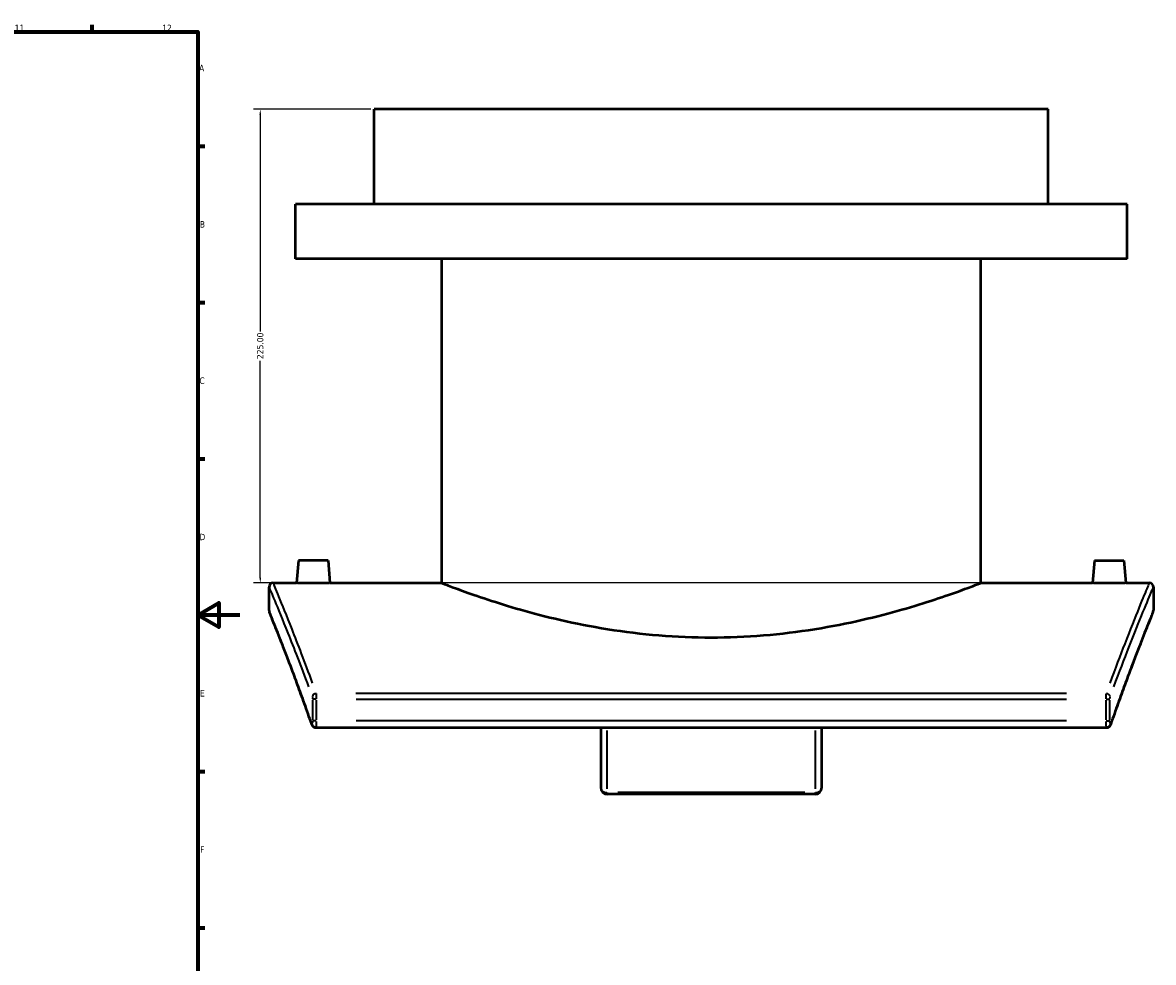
# Model space of a CAD drawing. Header units: millimetres. Extents: x -263 to 1367, y -1057 to 1215.
# Tile 7 of 8: x 738 to 1275, y 132 to 578. Entities that reach past the tile are written whole.
import ezdxf

# ---------------------------------------------------------------- set-up
doc = ezdxf.new("R2010")
doc.units = ezdxf.units.MM
for name, color, linetype, lineweight in [('Border (ANSI)', 7, 'Continuous', 70), ('Dimension (ANSI)', 7, 'Continuous', 25), ('Visible (ANSI)', 7, 'Continuous', 50), ('Visible Narrow (ANSI)', 7, 'Continuous', 35)]:
    doc.layers.add(name, color=color, linetype=linetype, lineweight=lineweight)
doc.styles.add('Note Text (ANSI)', font='tahoma.ttf')
doc.dimstyles.new('Default - mm (ANSI)', dxfattribs={"dimtxt": 3.048, "dimasz": 2.5, "dimexe": 3.175, "dimexo": 1.6002, "dimgap": 0.8, "dimtad": 0, "dimtoh": 1, "dimrnd": 1e-08, "dimzin": 4, "dimdsep": 46, "dimtxsty": 'Note Text (ANSI)', "dimcen": 0.09, "dimdle": 10, "dimclrd": 256, "dimclre": 256, "dimclrt": 230, "dimadec": 1, "dimazin": 1, "dimtfac": 1, "dimtofl": 0, "dimtmove": 0, "dimatfit": 3, "dimfxl": 1, "dimtolj": 1, "dimtzin": 4, "dimlwd": -1, "dimlwe": -1, "dimarcsym": 0})

# ---------------------------------------------------------------- blocks, each defined once
blk = doc.blocks.new('Borders Default Border')
at = {"layer": 'Border (ANSI)'}
for p, q in [((770.92, 574), (770.92, 577.45)), ((821, 519.75), (824.45, 519.75)), ((821, 445.5), (824.45, 445.5)), ((821, 371.25), (824.45, 371.25)), ((821, 222.75), (824.45, 222.75)), ((821, 148.5), (824.45, 148.5))]:
    blk.add_line(p, q, dxfattribs=at)
at = {"layer": 'Border (ANSI)', "flags": 128}
for points in [[(20, 20), (20, 574), (821, 574), (821, 20), (20, 20)], [(841, 297), (821, 297), (831, 302.77), (831, 291.23), (821, 297)]]:
    blk.add_lwpolyline(points, dxfattribs=at)
at = {"layer": 'Border (ANSI)', "color": 230, "true_color": 0xff0080, "attachment_point": 7, "style": 'Note Text (ANSI)'}
for s, insert, char_height in [('11', (734.04, 574.4), 3.048), ('12', (804.13, 574.4), 3.048), ('A', (821.63, 555.35), 3.05), ('B', (821.99, 481.1), 3.05), ('C', (821.8, 406.8), 3.05), ('D', (821.81, 332.6), 3.05), ('E', (822.05, 258.35), 3.05), ('F', (822.14, 184.1), 3.05)]:
    blk.add_mtext(s, dxfattribs=dict(at, insert=insert, char_height=char_height))
blk = doc.blocks.new('*D13')
at = {"layer": 'Defpoints', "color": 0, "transparency": 16777216}
for p in [(904.87, 537.28), (850.71, 312.28), (1261.8, 312.28)]:
    blk.add_point(p, dxfattribs=at)
at = {"layer": 'Dimension (ANSI)', "transparency": 16777216}
for p, q in [((903.27, 537.28), (847.54, 537.28)), ((850.71, 534.78), (850.71, 431.74)), ((850.71, 314.78), (850.71, 417.82)), ((1260.2, 312.28), (847.54, 312.28))]:
    blk.add_line(p, q, dxfattribs=at)
for points in [[(850.3, 534.78), (851.13, 534.78), (850.71, 537.28)], [(850.3, 314.78), (851.13, 314.78), (850.71, 312.28)]]:
    blk.add_solid(points, dxfattribs=at)
at = {"layer": 'Dimension (ANSI)', "color": 230, "true_color": 0xff0080, "transparency": 16777216, "insert": (849.13, 418.62), "char_height": 3.048, "attachment_point": 1, "rotation": 90, "style": 'Note Text (ANSI)'}
blk.add_mtext('\\A1;225.00', dxfattribs=at)

msp = doc.modelspace()

# ---------------------------------------------------------------- linework, layer by layer
at = {"layer": 'Visible (ANSI)'}
for p, q in [((1224.871, 537.278), (904.871, 537.278)), ((904.871, 492.278), (904.871, 537.278)), ((1224.871, 492.278), (1224.871, 537.278)), ((1262.371, 492.278), (867.371, 492.278)), ((867.371, 466.278), (867.371, 492.278)), ((1262.371, 466.278), (1262.371, 492.278)), ((1262.371, 466.278), (867.371, 466.278)), ((936.871, 312.278), (936.871, 466.278)), ((1192.871, 312.278), (1192.871, 466.278)), ((868.871, 322.878), (867.944, 312.278)), ((882.871, 322.878), (868.871, 322.878)), ((882.871, 322.878), (883.799, 312.278)), ((1246.871, 322.878), (1245.944, 312.278)), ((1246.871, 322.878), (1260.871, 322.878)), ((1260.871, 322.878), (1261.799, 312.278)), ((856.871, 312.278), (867.944, 312.278)), ((883.799, 312.278), (936.871, 312.278)), ((1192.871, 312.278), (1245.944, 312.278)), ((1261.799, 312.278), (1272.871, 312.278)), ((854.871, 299.278), (854.871, 310.278)), ((1274.871, 310.278), (1274.871, 299.278)), ((877.186, 243.596), (1252.556, 243.596)), ((1012.371, 243.596), (1012.371, 215.077)), ((1117.371, 215.077), (1117.371, 243.596)), ((1114.221, 211.927), (1015.521, 211.927))]:
    msp.add_line(p, q, dxfattribs=at)
for centre, radius, start, end in [((856.871, 310.278), 2, 90, 180), ((1272.871, 310.278), 2, 0, 90), ((856.871, 299.278), 2, 180, 202.11916), ((1272.871, 299.278), 2, 337.88084, 0), ((1015.521, 215.077), 3.15, 180, 270), ((1114.221, 215.077), 3.15, 270, 0)]:
    msp.add_arc(centre, radius, start, end, dxfattribs=at)
for points, knots in [([(883.799, 312.278), (883.799, 312.278), (883.6, 312.273), (882.792, 312.255), (882.182, 312.242), (880.775, 312.218), (879.883, 312.206), (877.93, 312.188), (876.867, 312.183), (875.871, 312.183), (874.875, 312.183), (873.813, 312.188), (871.859, 312.206), (870.968, 312.218), (869.56, 312.242), (868.951, 312.255), (868.143, 312.273), (867.944, 312.278), (867.944, 312.278)], [3.5854017, 3.5854017, 3.5854017, 3.5854017, 3.8841493, 3.8841493, 4.1828969, 4.1828969, 4.4817163, 4.4817163, 4.7805356, 4.7805356, 4.7805356, 5.0793549, 5.0793549, 5.3781742, 5.3781742, 5.6769218, 5.6769218, 5.9756695, 5.9756695, 5.9756695, 5.9756695]), ([(936.871, 312.278), (936.871, 312.278), (937.658, 311.97), (940.939, 310.718), (943.433, 309.775), (949.992, 307.4), (954.061, 305.968), (963.43, 302.882), (968.729, 301.23), (979.999, 298.016), (986.369, 296.337), (1000.26, 293.156), (1007.783, 291.656), (1023.52, 289.142), (1031.75, 288.129), (1048.359, 286.778), (1056.738, 286.443), (1064.871, 286.443)], [58.5311577, 58.5311577, 58.5311577, 58.5311577, 60.9688756, 60.9688756, 63.4065936, 63.4065936, 65.8443115, 65.8443115, 68.2820295, 68.2820295, 70.721908, 70.721908, 73.1617865, 73.1617865, 75.6016651, 75.6016651, 78.0415436, 78.0415436, 78.0415436, 78.0415436]), ([(1064.871, 286.443), (1073.004, 286.443), (1081.383, 286.778), (1097.992, 288.129), (1106.222, 289.142), (1121.96, 291.656), (1129.482, 293.156), (1143.374, 296.337), (1149.744, 298.016), (1161.013, 301.23), (1166.313, 302.882), (1175.681, 305.968), (1179.751, 307.4), (1186.31, 309.775), (1188.804, 310.718), (1192.085, 311.97), (1192.871, 312.278), (1192.871, 312.278)], [0, 0, 0, 0, 2.4398785, 2.4398785, 4.8797571, 4.8797571, 7.3196356, 7.3196356, 9.7595141, 9.7595141, 12.1972321, 12.1972321, 14.63495, 14.63495, 17.072668, 17.072668, 19.5103859, 19.5103859, 19.5103859, 19.5103859]), ([(1261.799, 312.278), (1261.799, 312.278), (1261.6, 312.273), (1260.792, 312.255), (1260.182, 312.242), (1258.775, 312.218), (1257.883, 312.206), (1255.93, 312.188), (1254.867, 312.183), (1252.875, 312.183), (1251.813, 312.188), (1249.859, 312.206), (1248.968, 312.218), (1247.56, 312.242), (1246.951, 312.255), (1246.143, 312.273), (1245.944, 312.278), (1245.944, 312.278)], [1.1951339, 1.1951339, 1.1951339, 1.1951339, 1.4938815, 1.4938815, 1.7926292, 1.7926292, 2.0914485, 2.0914485, 2.3902678, 2.3902678, 2.6890871, 2.6890871, 2.9879064, 2.9879064, 3.286654, 3.286654, 3.5854017, 3.5854017, 3.5854017, 3.5854017]), ([(875.148, 245.135), (873.963, 248.553), (872.808, 251.825), (870.573, 258.066), (869.493, 261.034), (867.422, 266.657), (866.431, 269.311), (864.553, 274.292), (863.664, 276.619), (862.002, 280.937), (861.229, 282.927), (859.806, 286.559), (859.158, 288.202), (857.995, 291.133), (857.48, 292.42), (856.593, 294.632), (856.22, 295.557), (855.622, 297.039), (855.396, 297.596), (855.094, 298.339), (855.018, 298.525), (855.018, 298.525)], [0, 0, 0, 0, 1.8822565, 1.8822565, 3.7645129, 3.7645129, 5.6467694, 5.6467694, 7.5290258, 7.5290258, 9.4112823, 9.4112823, 11.2935387, 11.2935387, 13.1757952, 13.1757952, 15.0580516, 15.0580516, 16.9403081, 16.9403081, 18.8225646, 18.8225646, 18.8225646, 18.8225646]), ([(1274.724, 298.525), (1274.724, 298.525), (1274.648, 298.339), (1274.347, 297.596), (1274.121, 297.039), (1273.522, 295.557), (1273.149, 294.632), (1272.262, 292.42), (1271.748, 291.133), (1270.585, 288.202), (1269.936, 286.56), (1268.514, 282.927), (1267.74, 280.937), (1266.078, 276.619), (1265.19, 274.292), (1263.311, 269.31), (1262.32, 266.657), (1260.25, 261.034), (1259.17, 258.065), (1256.935, 251.825), (1255.78, 248.553), (1254.594, 245.135)], [18.8225645, 18.8225645, 18.8225645, 18.8225645, 20.7048086, 20.7048086, 22.5870527, 22.5870527, 24.4692967, 24.4692967, 26.3515408, 26.3515408, 28.2337849, 28.2337849, 30.1160289, 30.1160289, 31.998273, 31.998273, 33.8805171, 33.8805171, 35.7627611, 35.7627611, 37.6450052, 37.6450052, 37.6450052, 37.6450052]), ([(877.186, 243.596), (876.965, 243.596), (876.744, 243.634), (876.339, 243.765), (876.16, 243.861), (875.832, 244.085), (875.701, 244.215), (875.49, 244.46), (875.415, 244.574), (875.297, 244.779), (875.254, 244.87), (875.191, 245.018), (875.168, 245.078), (875.148, 245.135)], [0.183070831, 0.183070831, 0.183070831, 0.183070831, 0.191941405, 0.191941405, 0.201658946, 0.201658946, 0.214166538, 0.214166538, 0.228045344, 0.228045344, 0.24192415, 0.24192415, 0.252464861, 0.252464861, 0.252464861, 0.252464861]), ([(875.148, 245.135), (875.174, 245.06), (875.205, 244.98), (875.285, 244.805), (875.334, 244.709), (875.47, 244.493), (875.558, 244.371), (875.819, 244.101), (875.997, 243.949), (876.449, 243.72), (876.697, 243.637), (877.039, 243.6), (877.113, 243.596), (877.186, 243.596)], [0.000000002, 0.000000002, 0.000000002, 0.000000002, 0.013878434, 0.013878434, 0.027756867, 0.027756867, 0.0416353, 0.0416353, 0.055513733, 0.055513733, 0.066442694, 0.066442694, 0.069392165, 0.069392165, 0.069392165, 0.069392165]), ([(1252.556, 243.596), (1252.778, 243.596), (1252.999, 243.634), (1253.404, 243.765), (1253.582, 243.861), (1253.911, 244.085), (1254.041, 244.215), (1254.252, 244.46), (1254.327, 244.574), (1254.446, 244.779), (1254.489, 244.87), (1254.552, 245.018), (1254.574, 245.078), (1254.594, 245.135)], [0.183070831, 0.183070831, 0.183070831, 0.183070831, 0.191941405, 0.191941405, 0.201658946, 0.201658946, 0.214166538, 0.214166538, 0.228045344, 0.228045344, 0.24192415, 0.24192415, 0.252464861, 0.252464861, 0.252464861, 0.252464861]), ([(1254.594, 245.135), (1254.568, 245.06), (1254.537, 244.98), (1254.458, 244.805), (1254.409, 244.709), (1254.272, 244.493), (1254.185, 244.371), (1253.923, 244.101), (1253.746, 243.949), (1253.294, 243.72), (1253.045, 243.637), (1252.704, 243.6), (1252.63, 243.596), (1252.556, 243.596)], [0.000000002, 0.000000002, 0.000000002, 0.000000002, 0.013878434, 0.013878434, 0.027756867, 0.027756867, 0.0416353, 0.0416353, 0.055513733, 0.055513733, 0.066442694, 0.066442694, 0.069392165, 0.069392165, 0.069392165, 0.069392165])]:
    msp.add_open_spline(points, degree=3, knots=knots, dxfattribs=at)
at = {"layer": 'Visible Narrow (ANSI)'}
for p, q in [((1233.657, 259.8), (896.085, 259.8)), ((875.508, 256.631), (875.508, 247.267)), ((877.321, 257.151), (875.543, 257.151)), ((877.455, 247.267), (877.455, 256.631)), ((896.197, 257.151), (1233.546, 257.151)), ((1252.288, 256.631), (1252.288, 247.267)), ((1252.421, 257.151), (1254.2, 257.151)), ((1254.235, 247.267), (1254.235, 256.631)), ((877.321, 246.746), (875.543, 246.746)), ((1233.546, 246.746), (896.197, 246.746)), ((1015.521, 214.456), (1015.521, 242.203)), ((1114.221, 242.203), (1114.221, 214.456)), ((1252.421, 246.746), (1254.2, 246.746)), ((1015.521, 212.694), (1015.521, 211.93)), ((1109.286, 212.772), (1020.456, 212.772)), ((1114.221, 211.93), (1114.221, 212.694))]:
    msp.add_line(p, q, dxfattribs=at)
for centre, major_axis, ratio, start_param, end_param in [((877.331, 258.118), (1.88, 0.683), 0.8251917, 1.3519731, 2.654599), ((1252.411, 258.118), (-1.88, 0.683), 0.8251917, 3.6285863, 4.9312122), ((877.038, 245.79), (-1.89, -0.655), 0.8162379, 5.901473, 6.2630952), ((1252.705, 245.79), (1.89, -0.655), 0.8162379, 0.0200901, 0.3817123), ((1015.521, 215.077), (-3.15, 0), 0.731728, 0.0785398, 1.4922565), ((1114.221, 215.077), (3.15, 0), 0.731728, 4.7909288, 6.2046455)]:
    msp.add_ellipse(centre, major_axis=major_axis, ratio=ratio, start_param=start_param, end_param=end_param, dxfattribs=at)
for points, knots in [([(875.536, 264.737), (871.877, 274.72), (868.571, 283.287), (863.197, 296.905), (861.074, 302.111), (858.05, 309.466), (857.158, 311.598), (856.93, 312.14)], [-36.8442575, -36.8442575, -36.8442575, -36.8442575, -30.9837117, -30.9837117, -25.4204227, -25.4204227, -19.8391383, -19.8391383, -19.8391383, -19.8391383]), ([(1272.814, 312.141), (1272.706, 311.883), (1272.446, 311.261), (1271.231, 308.34), (1269.845, 304.999), (1266.142, 295.866), (1263.874, 290.199), (1259.114, 277.905), (1256.745, 271.662), (1254.207, 264.737)], [-17.949689, -17.949689, -17.949689, -17.949689, -15.2796732, -15.2796732, -10.020089, -10.020089, -5.0100445, -5.0100445, -0.9447205, -0.9447205, -0.9447205, -0.9447205]), ([(854.93, 310.141), (855.158, 309.603), (856.053, 307.483), (859.085, 300.173), (861.213, 294.998), (866.601, 281.462), (869.916, 272.947), (873.583, 263.025)], [19.8391383, 19.8391383, 19.8391383, 19.8391383, 25.4204227, 25.4204227, 30.9837117, 30.9837117, 36.8442575, 36.8442575, 36.8442575, 36.8442575]), ([(1256.159, 263.025), (1258.704, 269.908), (1261.079, 276.113), (1265.851, 288.333), (1268.125, 293.966), (1271.837, 303.043), (1273.227, 306.364), (1274.445, 309.267), (1274.706, 309.886), (1274.814, 310.142)], [0.9447205, 0.9447205, 0.9447205, 0.9447205, 5.0100445, 5.0100445, 10.020089, 10.020089, 15.2796732, 15.2796732, 17.949689, 17.949689, 17.949689, 17.949689]), ([(873.327, 250.817), (870.878, 257.744), (868.582, 264.005), (863.938, 276.396), (861.707, 282.141), (857.958, 291.659), (856.527, 295.199), (855.295, 298.237), (855.036, 298.875), (854.928, 299.138)], [0.9411282, 0.9411282, 0.9411282, 0.9411282, 4.9202945, 4.9202945, 9.8405891, 9.8405891, 15.2159348, 15.2159348, 17.8814363, 17.8814363, 17.8814363, 17.8814363]), ([(1274.813, 299.137), (1274.6, 298.619), (1273.808, 296.674), (1271.074, 289.858), (1269.092, 284.876), (1263.784, 271.082), (1260.292, 261.785), (1256.415, 250.817)], [19.7636866, 19.7636866, 19.7636866, 19.7636866, 24.9773727, 24.9773727, 30.4036785, 30.4036785, 36.7038831, 36.7038831, 36.7038831, 36.7038831]), ([(875.395, 258.086), (875.406, 258.053), (875.416, 258.017), (875.446, 257.894), (875.463, 257.796), (875.495, 257.541), (875.505, 257.376), (875.507, 257.209)], [0.0057871, 0.0057871, 0.0057871, 0.0057871, 0.02298305, 0.02298305, 0.05975594, 0.05975594, 0.10995483, 0.10995483, 0.10995483, 0.10995483]), ([(877.455, 257.309), (877.453, 257.767), (877.442, 258.219), (877.411, 258.917), (877.393, 259.186), (877.363, 259.524), (877.353, 259.623), (877.342, 259.712)], [-0.10995483, -0.10995483, -0.10995483, -0.10995483, -0.05975594, -0.05975594, -0.02298305, -0.02298305, -0.0057871, -0.0057871, -0.0057871, -0.0057871]), ([(1252.4, 259.712), (1252.395, 259.672), (1252.39, 259.629), (1252.359, 259.326), (1252.336, 259.003), (1252.307, 258.361), (1252.298, 258.058), (1252.29, 257.601), (1252.289, 257.456), (1252.288, 257.309)], [-0.10995482, -0.10995482, -0.10995482, -0.10995482, -0.10215137, -0.10215137, -0.05675076, -0.05675076, -0.02182722, -0.02182722, -0.0057871, -0.0057871, -0.0057871, -0.0057871]), ([(1254.235, 257.209), (1254.236, 257.262), (1254.237, 257.315), (1254.245, 257.482), (1254.254, 257.593), (1254.284, 257.827), (1254.306, 257.945), (1254.338, 258.056), (1254.343, 258.071), (1254.348, 258.086)], [0.0057871, 0.0057871, 0.0057871, 0.0057871, 0.02182722, 0.02182722, 0.05675076, 0.05675076, 0.10215137, 0.10215137, 0.10995482, 0.10995482, 0.10995482, 0.10995482]), ([(875.506, 246.62), (875.505, 246.59), (875.504, 246.56), (875.498, 246.415), (875.489, 246.305), (875.459, 246.07), (875.436, 245.952), (875.374, 245.735), (875.332, 245.652), (875.234, 245.573), (875.176, 245.603), (875.122, 245.71), (875.118, 245.719), (875.114, 245.727)], [0.01262324, 0.01262324, 0.01262324, 0.01262324, 0.02182741, 0.02182741, 0.05675126, 0.05675126, 0.10215227, 0.10215227, 0.16117359, 0.16117359, 0.23400864, 0.23400864, 0.23984162, 0.23984162, 0.23984162, 0.23984162]), ([(877.207, 243.606), (877.217, 243.615), (877.226, 243.63), (877.28, 243.747), (877.322, 243.976), (877.384, 244.572), (877.406, 244.894), (877.436, 245.536), (877.445, 245.839), (877.452, 246.266), (877.453, 246.381), (877.454, 246.496)], [-0.17391729, -0.17391729, -0.17391729, -0.17391729, -0.16117359, -0.16117359, -0.10215227, -0.10215227, -0.05675126, -0.05675126, -0.02182741, -0.02182741, -0.00915354, -0.00915354, -0.00915354, -0.00915354]), ([(1252.288, 246.496), (1252.293, 245.836), (1252.316, 245.196), (1252.384, 244.269), (1252.425, 243.945), (1252.491, 243.68), (1252.513, 243.627), (1252.535, 243.606)], [-0.24331121, -0.24331121, -0.24331121, -0.24331121, -0.17071915, -0.17071915, -0.10820228, -0.10820228, -0.0785458, -0.0785458, -0.0785458, -0.0785458]), ([(1254.628, 245.727), (1254.621, 245.711), (1254.614, 245.697), (1254.581, 245.638), (1254.553, 245.609), (1254.489, 245.588), (1254.452, 245.608), (1254.372, 245.724), (1254.331, 245.842), (1254.265, 246.172), (1254.243, 246.392), (1254.236, 246.621)], [0.01262325, 0.01262325, 0.01262325, 0.01262325, 0.02312014, 0.02312014, 0.06011238, 0.06011238, 0.10820228, 0.10820228, 0.17071915, 0.17071915, 0.23984161, 0.23984161, 0.23984161, 0.23984161])]:
    msp.add_open_spline(points, degree=3, knots=knots, dxfattribs=at)

# ---------------------------------------------------------------- block references
msp.add_blockref('Borders Default Border', (0, 0))

# ---------------------------------------------------------------- dimensions: what is measured, and where the dimension line sits
at = {"layer": 'Dimension (ANSI)'}
dim = msp.add_linear_dim(base=(850.713, 312.278), p1=(904.871, 537.278), p2=(1261.799, 312.278), angle=90, dimstyle='Default - mm (ANSI)', override={"dimtoh": 0, "dimdec": 2, "dimtp": 0, "dimtm": 0, "dimtdec": 2, "dimatfit": 1}, dxfattribs=at)
dim.commit()
dim.dimension.update_dxf_attribs({"geometry": '*D13', "text_midpoint": (850.713, 424.778), "dimtype": 160})

doc.saveas('drawing.dxf')
